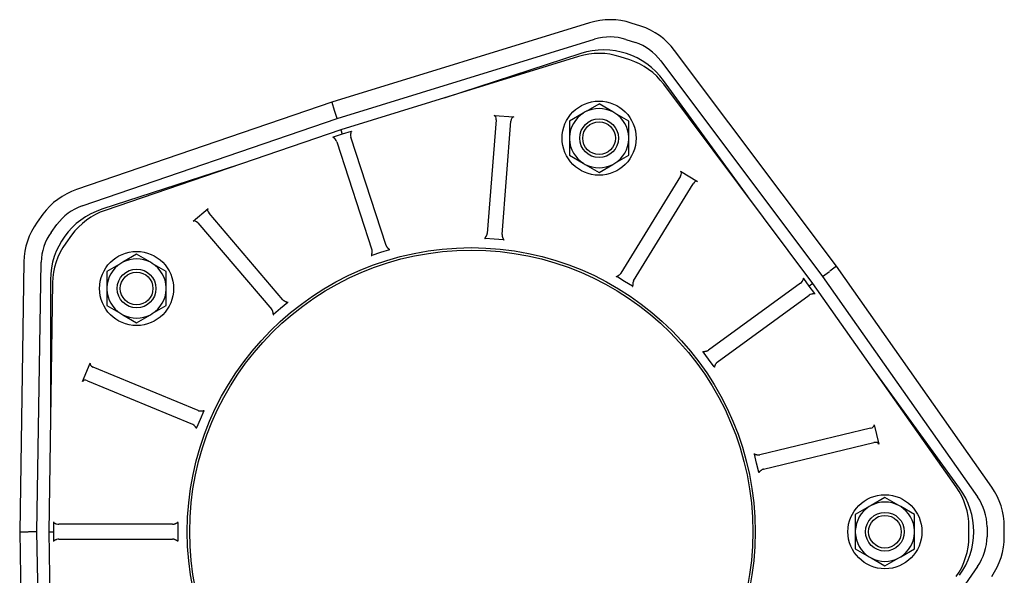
# Model space of a CAD drawing. Header units: millimetres. Extents: x -65 to 4199, y -78 to 1087.
# Tile 11 of 11: x 940 to 1339, y 364 to 588. Entities that reach past the tile are written whole.
import ezdxf

# ---------------------------------------------------------------- set-up
doc = ezdxf.new("R2010")
doc.units = ezdxf.units.MM
doc.layers.add('DETAIL', color=2, linetype='Continuous')

msp = doc.modelspace()

# ---------------------------------------------------------------- linework, layer by layer
at = {"layer": 'DETAIL'}
for p, q in [((1171.04, 587.17), (1066.62, 555.04)), ((1191.73, 585.8), (1187.93, 587.04)), ((1068.79, 548.38), (1173.1, 580.48)), ((1185.76, 580.38), (1189.57, 579.15)), ((1167.47, 574.68), (1112.12, 556.69)), ((1271.06, 488.61), (1205.47, 575.98)), ((1166.57, 573.52), (1070.29, 543.77)), ((1187.3, 572.16), (1183.49, 573.39)), ((1199.87, 571.78), (1265.39, 484.5)), ((1235.22, 516.69), (1201.01, 563.78)), ((1261.47, 481.65), (1201.06, 562.31)), ((1066.62, 555.04), (963.26, 519.66)), ((1066.62, 555.04), (1067.67, 551.8)), ((1180.51, 551.06), (1174.89, 554.3)), ((1068.79, 548.38), (1067.74, 551.61)), ((1168.51, 550.62), (1162.9, 547.38)), ((1169.27, 551.06), (1168.51, 550.62)), ((1181.27, 550.62), (1180.51, 551.06)), ((1186.89, 547.38), (1181.27, 550.62)), ((965.53, 513.04), (1068.79, 548.38)), ((1133.24, 547.82), (1129.62, 501.91)), ((1132.38, 549.68), (1140.35, 549.05)), ((1135.6, 501.44), (1139.22, 547.35)), ((1162.9, 547.38), (1162.9, 540.89)), ((1186.89, 540.89), (1186.89, 547.38)), ((1070.29, 543.77), (974.9, 511.24)), ((1070.29, 543.77), (1070.85, 542.03)), ((1074.45, 543.2), (1070.85, 542.03)), ((1070.85, 542.03), (1067.25, 540.86)), ((1068.68, 539), (1082.91, 495.2)), ((1088.62, 497.06), (1074.39, 540.85)), ((1162.9, 540.89), (1162.9, 540.01)), ((1162.9, 540.01), (1162.9, 533.53)), ((1186.89, 540.01), (1186.89, 540.89)), ((1186.89, 533.53), (1186.89, 540.01)), ((1162.9, 533.53), (1168.51, 530.28)), ((1168.51, 530.28), (1169.27, 529.84)), ((1180.51, 529.84), (1181.27, 530.28)), ((1181.27, 530.28), (1186.89, 533.53)), ((1028.85, 529.64), (973.49, 511.65)), ((1169.27, 529.84), (1174.89, 526.6)), ((1174.89, 526.6), (1180.51, 529.84)), ((1207.89, 527.11), (1214.71, 522.93)), ((1207.81, 525.06), (1183.75, 485.8)), ((1188.86, 482.66), (1212.92, 521.93)), ((1010.49, 506.85), (1016.58, 512.05)), ((949.68, 509.63), (947.33, 506.39)), ((1046.88, 475.03), (1016.98, 510.04)), ((952.99, 502.28), (955.34, 505.51)), ((1012.41, 506.15), (1042.32, 471.13)), ((961.29, 501.19), (958.93, 497.96)), ((1132.45, 499.6), (1128.72, 499.89)), ((1136.18, 499.31), (1132.45, 499.6)), ((1089.97, 495.31), (1086.41, 494.15)), ((987.61, 493.45), (981.99, 490.21)), ((993.22, 490.21), (987.61, 493.45)), ((1086.41, 494.15), (1082.85, 492.99)), ((941.98, 490.37), (940.28, 381.14)), ((947.28, 381.14), (948.98, 490.26)), ((981.23, 489.77), (975.61, 486.52)), ((975.61, 486.52), (975.61, 480.04)), ((981.99, 490.21), (981.23, 489.77)), ((993.98, 489.77), (993.22, 490.21)), ((999.6, 486.52), (993.98, 489.77)), ((999.6, 480.04), (999.6, 486.52)), ((1265.39, 484.5), (1268.14, 486.5)), ((1271.06, 488.61), (1268.31, 486.61)), ((1333.88, 399.24), (1271.06, 488.61)), ((952.76, 483.12), (952.76, 424.91)), ((1185.22, 482.46), (1182.02, 484.41)), ((1188.41, 480.5), (1185.22, 482.46)), ((1259.99, 480.57), (1257.76, 483.64)), ((1265.39, 484.5), (1328.16, 395.21)), ((953.59, 481.91), (952.13, 381.14)), ((975.61, 480.04), (975.61, 479.16)), ((975.61, 479.16), (975.61, 472.67)), ((999.6, 479.16), (999.6, 480.04)), ((999.6, 472.67), (999.6, 479.16)), ((1256.44, 481.7), (1219.18, 454.63)), ((1261.47, 481.65), (1259.99, 480.57)), ((1262.21, 477.51), (1259.99, 480.57)), ((1319.52, 399.26), (1261.47, 481.65)), ((1222.71, 449.78), (1259.97, 476.85)), ((975.61, 472.67), (981.23, 469.43)), ((993.98, 469.43), (999.6, 472.67)), ((1045.95, 471.5), (1043.11, 469.06)), ((1048.8, 473.93), (1045.95, 471.5)), ((981.23, 469.43), (981.99, 468.99)), ((981.99, 468.99), (987.61, 465.75)), ((987.61, 465.75), (993.22, 468.99)), ((993.22, 468.99), (993.98, 469.43)), ((1219.26, 450.98), (1217.06, 454.01)), ((1221.46, 447.95), (1219.26, 450.98)), ((965.7, 442.02), (968.76, 449.41)), ((1012.57, 430.18), (970.02, 447.8)), ((1320.9, 398.77), (1286.69, 445.86)), ((967.73, 442.26), (1010.27, 424.64)), ((1013.34, 426.61), (1011.91, 423.15)), ((1014.78, 430.07), (1013.34, 426.61)), ((1284.78, 423.03), (1240, 412.28)), ((1286.28, 424.42), (1288.14, 416.64)), ((1241.4, 406.45), (1286.18, 417.2)), ((1238.67, 408.88), (1237.8, 412.52)), ((1239.55, 405.24), (1238.67, 408.88)), ((1290.64, 394.99), (1285.02, 391.74)), ((1296.26, 391.74), (1290.64, 394.99)), ((1284.26, 391.31), (1278.65, 388.06)), ((1285.02, 391.74), (1284.26, 391.31)), ((1297.02, 391.31), (1296.26, 391.74)), ((1302.64, 388.06), (1297.02, 391.31)), ((1278.65, 388.06), (1278.65, 381.58)), ((1302.64, 381.58), (1302.64, 388.06)), ((953.96, 384.92), (953.96, 381.14)), ((1002.22, 384.14), (956.17, 384.14)), ((1004.3, 384.88), (1004.3, 381.14)), ((1324.63, 379.14), (1324.63, 383.14)), ((1331.98, 383.14), (1331.98, 379.14)), ((1338.98, 379.14), (1338.98, 383.14)), ((940.28, 381.14), (943.68, 381.14)), ((940.28, 381.14), (941.98, 271.9)), ((947.28, 381.14), (943.88, 381.14)), ((948.98, 272.01), (947.28, 381.14)), ((952.13, 381.14), (953.59, 280.37)), ((952.13, 381.14), (953.96, 381.14)), ((953.96, 381.14), (953.96, 377.35)), ((1004.3, 381.14), (1004.3, 377.39)), ((1278.65, 381.58), (1278.65, 380.7)), ((1278.65, 380.7), (1278.65, 374.21)), ((1302.64, 380.7), (1302.64, 381.58)), ((1302.64, 374.21), (1302.64, 380.7)), ((956.17, 378.14), (1002.22, 378.14)), ((1278.65, 374.21), (1284.26, 370.97)), ((1284.26, 370.97), (1285.02, 370.53)), ((1296.26, 370.53), (1297.02, 370.97)), ((1297.02, 370.97), (1302.64, 374.21)), ((1328.16, 367.06), (1265.39, 277.78)), ((1285.02, 370.53), (1290.64, 367.29)), ((1290.64, 367.29), (1296.26, 370.53))]:
    msp.add_line(p, q, dxfattribs=at)
at = {"layer": 'DETAIL', "flags": 128}
for points in [[(1174.89, 554.3), (1174.63, 554.15), (1174.38, 554.01), (1174.13, 553.86), (1173.88, 553.72), (1173.64, 553.58), (1173.39, 553.44), (1173.15, 553.3), (1172.92, 553.16), (1172.68, 553.02), (1172.44, 552.89), (1172.21, 552.75), (1171.98, 552.62), (1171.75, 552.49), (1171.52, 552.36), (1171.3, 552.23), (1171.07, 552.1), (1170.84, 551.96), (1170.62, 551.83), (1170.4, 551.71), (1170.17, 551.58), (1169.95, 551.45), (1169.72, 551.32), (1169.5, 551.19), (1169.27, 551.06)], [(1074.45, 543.2), (1074.45, 543.16), (1074.44, 543.12), (1074.43, 543.08), (1074.42, 543.04), (1074.41, 542.99), (1074.41, 542.94), (1074.4, 542.89), (1074.38, 542.84), (1074.37, 542.79), (1074.36, 542.73), (1074.35, 542.67), (1074.34, 542.62), (1074.33, 542.56), (1074.32, 542.5), (1074.31, 542.43), (1074.3, 542.37), (1074.29, 542.31), (1074.28, 542.24), (1074.27, 542.18), (1074.26, 542.11), (1074.25, 542.04), (1074.25, 541.97), (1074.24, 541.91), (1074.24, 541.84)], [(1074.66, 543.24), (1074.65, 543.24), (1074.64, 543.24), (1074.63, 543.23), (1074.62, 543.23), (1074.61, 543.23), (1074.61, 543.23), (1074.6, 543.23), (1074.59, 543.22), (1074.58, 543.22), (1074.57, 543.22), (1074.56, 543.22), (1074.55, 543.22), (1074.55, 543.21), (1074.54, 543.21), (1074.53, 543.21), (1074.52, 543.21), (1074.51, 543.21), (1074.5, 543.21), (1074.49, 543.2), (1074.49, 543.2), (1074.48, 543.2), (1074.47, 543.2), (1074.46, 543.2), (1074.45, 543.2)], [(1067.25, 540.86), (1067.24, 540.85), (1067.23, 540.85), (1067.23, 540.85), (1067.22, 540.84), (1067.21, 540.84), (1067.2, 540.83), (1067.2, 540.83), (1067.19, 540.83), (1067.18, 540.82), (1067.17, 540.82), (1067.16, 540.81), (1067.16, 540.81), (1067.15, 540.81), (1067.14, 540.8), (1067.13, 540.8), (1067.12, 540.8), (1067.12, 540.79), (1067.11, 540.79), (1067.1, 540.79), (1067.09, 540.79), (1067.08, 540.78), (1067.08, 540.78), (1067.07, 540.78), (1067.06, 540.77)], [(1068.22, 539.88), (1068.18, 539.94), (1068.13, 539.99), (1068.09, 540.04), (1068.04, 540.09), (1068, 540.14), (1067.95, 540.19), (1067.9, 540.24), (1067.86, 540.29), (1067.81, 540.33), (1067.76, 540.38), (1067.72, 540.42), (1067.67, 540.46), (1067.63, 540.5), (1067.59, 540.54), (1067.55, 540.58), (1067.51, 540.62), (1067.47, 540.65), (1067.43, 540.69), (1067.4, 540.72), (1067.36, 540.75), (1067.33, 540.78), (1067.3, 540.81), (1067.28, 540.83), (1067.25, 540.86)], [(1128.48, 499.91), (1128.49, 499.91), (1128.5, 499.91), (1128.51, 499.91), (1128.52, 499.91), (1128.53, 499.91), (1128.54, 499.91), (1128.55, 499.91), (1128.56, 499.91), (1128.57, 499.91), (1128.58, 499.91), (1128.59, 499.91), (1128.6, 499.9), (1128.61, 499.9), (1128.62, 499.9), (1128.63, 499.9), (1128.64, 499.9), (1128.65, 499.9), (1128.66, 499.9), (1128.67, 499.9), (1128.68, 499.9), (1128.69, 499.9), (1128.7, 499.9), (1128.71, 499.89), (1128.72, 499.89)], [(1128.72, 499.89), (1128.73, 499.95), (1128.75, 500.01), (1128.77, 500.06), (1128.8, 500.12), (1128.83, 500.17), (1128.87, 500.24), (1128.9, 500.3), (1128.95, 500.37), (1128.99, 500.44), (1129.04, 500.51), (1129.09, 500.59), (1129.14, 500.67), (1129.19, 500.75), (1129.24, 500.84), (1129.29, 500.93), (1129.34, 501.02), (1129.39, 501.11), (1129.43, 501.21), (1129.48, 501.31), (1129.52, 501.42), (1129.55, 501.54), (1129.58, 501.66), (1129.61, 501.78), (1129.62, 501.91)], [(1135.6, 501.44), (1135.6, 501.33), (1135.6, 501.22), (1135.61, 501.11), (1135.62, 500.99), (1135.64, 500.88), (1135.67, 500.77), (1135.7, 500.67), (1135.73, 500.56), (1135.76, 500.46), (1135.8, 500.36), (1135.84, 500.26), (1135.88, 500.16), (1135.92, 500.07), (1135.95, 499.99), (1135.99, 499.9), (1136.03, 499.82), (1136.06, 499.74), (1136.09, 499.67), (1136.12, 499.6), (1136.14, 499.54), (1136.16, 499.48), (1136.17, 499.42), (1136.18, 499.36), (1136.18, 499.31)], [(1136.18, 499.31), (1136.19, 499.31), (1136.2, 499.31), (1136.21, 499.3), (1136.22, 499.3), (1136.23, 499.3), (1136.24, 499.3), (1136.25, 499.3), (1136.26, 499.3), (1136.27, 499.3), (1136.28, 499.3), (1136.29, 499.3), (1136.3, 499.3), (1136.31, 499.3), (1136.32, 499.3), (1136.33, 499.3), (1136.34, 499.3), (1136.35, 499.29), (1136.36, 499.29), (1136.37, 499.29), (1136.38, 499.29), (1136.39, 499.29), (1136.4, 499.29), (1136.41, 499.29), (1136.42, 499.29)], [(1082.85, 492.99), (1082.84, 493.05), (1082.83, 493.11), (1082.83, 493.17), (1082.84, 493.23), (1082.84, 493.3), (1082.85, 493.37), (1082.86, 493.44), (1082.88, 493.52), (1082.89, 493.6), (1082.91, 493.69), (1082.92, 493.78), (1082.94, 493.87), (1082.95, 493.97), (1082.97, 494.07), (1082.98, 494.17), (1082.99, 494.27), (1083, 494.38), (1083, 494.48), (1083, 494.59), (1083, 494.71), (1082.99, 494.83), (1082.97, 494.95), (1082.95, 495.08), (1082.91, 495.2)], [(1088.62, 497.06), (1088.65, 496.95), (1088.7, 496.85), (1088.75, 496.75), (1088.81, 496.65), (1088.87, 496.56), (1088.93, 496.47), (1089, 496.38), (1089.07, 496.29), (1089.14, 496.21), (1089.21, 496.13), (1089.28, 496.06), (1089.36, 495.98), (1089.43, 495.91), (1089.5, 495.85), (1089.56, 495.78), (1089.63, 495.72), (1089.69, 495.66), (1089.74, 495.61), (1089.79, 495.56), (1089.84, 495.51), (1089.88, 495.46), (1089.91, 495.41), (1089.94, 495.36), (1089.97, 495.31)], [(1089.97, 495.31), (1089.98, 495.31), (1089.99, 495.31), (1090, 495.32), (1090, 495.32), (1090.01, 495.32), (1090.02, 495.33), (1090.03, 495.33), (1090.04, 495.33), (1090.05, 495.34), (1090.06, 495.34), (1090.07, 495.34), (1090.08, 495.35), (1090.09, 495.35), (1090.1, 495.35), (1090.11, 495.35), (1090.12, 495.36), (1090.13, 495.36), (1090.14, 495.36), (1090.15, 495.37), (1090.16, 495.37), (1090.17, 495.37), (1090.18, 495.38), (1090.18, 495.38), (1090.19, 495.38)], [(1082.62, 492.92), (1082.63, 492.92), (1082.64, 492.93), (1082.65, 492.93), (1082.66, 492.93), (1082.67, 492.94), (1082.68, 492.94), (1082.69, 492.94), (1082.7, 492.95), (1082.71, 492.95), (1082.72, 492.95), (1082.72, 492.96), (1082.73, 492.96), (1082.74, 492.96), (1082.75, 492.96), (1082.76, 492.97), (1082.77, 492.97), (1082.78, 492.97), (1082.79, 492.98), (1082.8, 492.98), (1082.81, 492.98), (1082.82, 492.98), (1082.83, 492.99), (1082.84, 492.99), (1082.85, 492.99)], [(1181.82, 484.54), (1181.83, 484.53), (1181.84, 484.53), (1181.85, 484.52), (1181.86, 484.52), (1181.86, 484.51), (1181.87, 484.51), (1181.88, 484.5), (1181.89, 484.5), (1181.9, 484.49), (1181.91, 484.49), (1181.92, 484.48), (1181.92, 484.47), (1181.93, 484.47), (1181.94, 484.46), (1181.95, 484.46), (1181.96, 484.45), (1181.97, 484.45), (1181.97, 484.44), (1181.98, 484.44), (1181.99, 484.43), (1182, 484.43), (1182.01, 484.42), (1182.02, 484.42), (1182.02, 484.41)], [(1182.02, 484.41), (1182.06, 484.46), (1182.1, 484.5), (1182.15, 484.54), (1182.2, 484.57), (1182.25, 484.61), (1182.31, 484.65), (1182.37, 484.69), (1182.44, 484.73), (1182.52, 484.77), (1182.59, 484.82), (1182.67, 484.86), (1182.75, 484.91), (1182.84, 484.96), (1182.92, 485.02), (1183, 485.07), (1183.09, 485.13), (1183.17, 485.19), (1183.26, 485.26), (1183.34, 485.33), (1183.43, 485.41), (1183.51, 485.5), (1183.6, 485.59), (1183.67, 485.69), (1183.75, 485.8)], [(1188.86, 482.66), (1188.81, 482.57), (1188.76, 482.47), (1188.71, 482.36), (1188.68, 482.26), (1188.64, 482.15), (1188.62, 482.04), (1188.59, 481.93), (1188.57, 481.82), (1188.56, 481.72), (1188.54, 481.61), (1188.53, 481.51), (1188.53, 481.4), (1188.52, 481.3), (1188.51, 481.21), (1188.51, 481.12), (1188.5, 481.03), (1188.5, 480.95), (1188.49, 480.87), (1188.48, 480.8), (1188.47, 480.73), (1188.46, 480.67), (1188.45, 480.61), (1188.43, 480.55), (1188.41, 480.5)], [(1257.14, 482.41), (1257.17, 482.47), (1257.21, 482.53), (1257.25, 482.59), (1257.28, 482.65), (1257.31, 482.71), (1257.35, 482.76), (1257.38, 482.82), (1257.41, 482.88), (1257.44, 482.94), (1257.46, 483), (1257.49, 483.05), (1257.52, 483.11), (1257.54, 483.16), (1257.57, 483.22), (1257.59, 483.27), (1257.61, 483.32), (1257.63, 483.37), (1257.66, 483.41), (1257.68, 483.45), (1257.69, 483.5), (1257.71, 483.53), (1257.73, 483.57), (1257.75, 483.6), (1257.76, 483.64)], [(1257.76, 483.64), (1257.76, 483.64), (1257.75, 483.65), (1257.75, 483.65), (1257.74, 483.66), (1257.73, 483.67), (1257.73, 483.67), (1257.72, 483.68), (1257.71, 483.69), (1257.71, 483.69), (1257.7, 483.7), (1257.7, 483.7), (1257.69, 483.71), (1257.68, 483.72), (1257.68, 483.72), (1257.67, 483.73), (1257.67, 483.74), (1257.66, 483.74), (1257.66, 483.75), (1257.65, 483.76), (1257.65, 483.76), (1257.64, 483.77), (1257.64, 483.78), (1257.63, 483.79), (1257.62, 483.79)], [(1188.41, 480.5), (1188.42, 480.49), (1188.42, 480.49), (1188.43, 480.48), (1188.44, 480.48), (1188.45, 480.47), (1188.46, 480.47), (1188.47, 480.46), (1188.47, 480.46), (1188.48, 480.45), (1188.49, 480.45), (1188.5, 480.44), (1188.51, 480.44), (1188.52, 480.43), (1188.53, 480.43), (1188.53, 480.42), (1188.54, 480.42), (1188.55, 480.41), (1188.56, 480.41), (1188.57, 480.4), (1188.58, 480.4), (1188.59, 480.39), (1188.6, 480.39), (1188.6, 480.38), (1188.61, 480.38)], [(1046.88, 475.03), (1046.96, 474.94), (1047.04, 474.87), (1047.12, 474.79), (1047.21, 474.73), (1047.31, 474.66), (1047.4, 474.6), (1047.5, 474.55), (1047.59, 474.49), (1047.69, 474.44), (1047.79, 474.4), (1047.88, 474.36), (1047.98, 474.32), (1048.07, 474.28), (1048.16, 474.25), (1048.25, 474.21), (1048.33, 474.18), (1048.4, 474.15), (1048.48, 474.12), (1048.54, 474.09), (1048.6, 474.06), (1048.66, 474.03), (1048.71, 474), (1048.76, 473.96), (1048.8, 473.93)], [(1262.21, 477.51), (1262.18, 477.5), (1262.14, 477.5), (1262.1, 477.49), (1262.05, 477.49), (1262.01, 477.48), (1261.96, 477.48), (1261.91, 477.47), (1261.86, 477.46), (1261.8, 477.46), (1261.74, 477.45), (1261.69, 477.44), (1261.63, 477.44), (1261.57, 477.43), (1261.51, 477.42), (1261.44, 477.41), (1261.38, 477.4), (1261.32, 477.39), (1261.25, 477.38), (1261.19, 477.37), (1261.12, 477.36), (1261.05, 477.34), (1260.99, 477.33), (1260.92, 477.31), (1260.86, 477.29)], [(1262.32, 477.33), (1262.31, 477.34), (1262.31, 477.34), (1262.3, 477.35), (1262.3, 477.36), (1262.3, 477.37), (1262.29, 477.37), (1262.29, 477.38), (1262.28, 477.39), (1262.28, 477.4), (1262.27, 477.4), (1262.27, 477.41), (1262.26, 477.42), (1262.26, 477.43), (1262.25, 477.43), (1262.25, 477.44), (1262.25, 477.45), (1262.24, 477.46), (1262.24, 477.46), (1262.23, 477.47), (1262.23, 477.48), (1262.23, 477.49), (1262.22, 477.49), (1262.22, 477.5), (1262.21, 477.51)], [(1043.11, 469.06), (1043.08, 469.11), (1043.05, 469.17), (1043.03, 469.22), (1043.01, 469.28), (1042.99, 469.34), (1042.97, 469.41), (1042.95, 469.48), (1042.93, 469.56), (1042.92, 469.64), (1042.9, 469.73), (1042.88, 469.82), (1042.86, 469.91), (1042.83, 470.01), (1042.81, 470.1), (1042.78, 470.2), (1042.75, 470.3), (1042.72, 470.4), (1042.68, 470.5), (1042.64, 470.6), (1042.59, 470.71), (1042.54, 470.82), (1042.47, 470.92), (1042.4, 471.03), (1042.32, 471.13)], [(1048.8, 473.93), (1048.81, 473.93), (1048.82, 473.94), (1048.82, 473.95), (1048.83, 473.95), (1048.84, 473.96), (1048.84, 473.97), (1048.85, 473.97), (1048.86, 473.98), (1048.87, 473.99), (1048.87, 473.99), (1048.88, 474), (1048.89, 474), (1048.9, 474.01), (1048.9, 474.02), (1048.91, 474.02), (1048.92, 474.03), (1048.93, 474.04), (1048.94, 474.04), (1048.94, 474.05), (1048.95, 474.06), (1048.96, 474.06), (1048.97, 474.07), (1048.97, 474.08), (1048.98, 474.08)], [(1042.92, 468.91), (1042.93, 468.92), (1042.94, 468.92), (1042.95, 468.93), (1042.96, 468.94), (1042.96, 468.94), (1042.97, 468.95), (1042.98, 468.96), (1042.99, 468.96), (1042.99, 468.97), (1043, 468.98), (1043.01, 468.98), (1043.02, 468.99), (1043.02, 469), (1043.03, 469), (1043.04, 469.01), (1043.05, 469.01), (1043.05, 469.02), (1043.06, 469.03), (1043.07, 469.03), (1043.08, 469.04), (1043.09, 469.05), (1043.09, 469.05), (1043.1, 469.06), (1043.11, 469.06)], [(1217.06, 454.01), (1217.11, 454.04), (1217.17, 454.06), (1217.22, 454.08), (1217.28, 454.1), (1217.35, 454.11), (1217.42, 454.12), (1217.49, 454.13), (1217.57, 454.15), (1217.66, 454.16), (1217.74, 454.17), (1217.83, 454.18), (1217.93, 454.2), (1218.02, 454.21), (1218.12, 454.23), (1218.22, 454.25), (1218.32, 454.27), (1218.42, 454.29), (1218.53, 454.32), (1218.63, 454.36), (1218.74, 454.4), (1218.85, 454.44), (1218.96, 454.5), (1219.08, 454.56), (1219.18, 454.63)], [(1216.92, 454.21), (1216.93, 454.2), (1216.93, 454.19), (1216.94, 454.18), (1216.95, 454.17), (1216.95, 454.17), (1216.96, 454.16), (1216.96, 454.15), (1216.97, 454.14), (1216.98, 454.13), (1216.98, 454.12), (1216.99, 454.12), (1216.99, 454.11), (1217, 454.1), (1217.01, 454.09), (1217.01, 454.08), (1217.02, 454.08), (1217.02, 454.07), (1217.03, 454.06), (1217.03, 454.05), (1217.04, 454.04), (1217.05, 454.04), (1217.05, 454.03), (1217.06, 454.02), (1217.06, 454.01)], [(1222.71, 449.78), (1222.62, 449.71), (1222.54, 449.64), (1222.46, 449.56), (1222.38, 449.47), (1222.31, 449.39), (1222.24, 449.3), (1222.18, 449.21), (1222.12, 449.11), (1222.07, 449.02), (1222.01, 448.93), (1221.96, 448.84), (1221.92, 448.74), (1221.87, 448.66), (1221.83, 448.57), (1221.79, 448.49), (1221.75, 448.41), (1221.72, 448.33), (1221.68, 448.26), (1221.65, 448.2), (1221.61, 448.14), (1221.58, 448.09), (1221.54, 448.04), (1221.5, 447.99), (1221.46, 447.95)], [(1221.46, 447.95), (1221.47, 447.95), (1221.47, 447.94), (1221.48, 447.93), (1221.49, 447.92), (1221.49, 447.92), (1221.5, 447.91), (1221.5, 447.9), (1221.51, 447.89), (1221.52, 447.88), (1221.52, 447.88), (1221.53, 447.87), (1221.53, 447.86), (1221.54, 447.85), (1221.55, 447.84), (1221.55, 447.84), (1221.56, 447.83), (1221.56, 447.82), (1221.57, 447.81), (1221.58, 447.8), (1221.58, 447.8), (1221.59, 447.79), (1221.59, 447.78), (1221.6, 447.77), (1221.6, 447.76)], [(1012.57, 430.18), (1012.67, 430.14), (1012.78, 430.11), (1012.89, 430.08), (1013, 430.06), (1013.11, 430.05), (1013.22, 430.03), (1013.33, 430.03), (1013.44, 430.03), (1013.55, 430.03), (1013.66, 430.03), (1013.76, 430.04), (1013.87, 430.04), (1013.96, 430.05), (1014.06, 430.06), (1014.15, 430.07), (1014.24, 430.08), (1014.32, 430.09), (1014.4, 430.09), (1014.47, 430.1), (1014.54, 430.1), (1014.6, 430.1), (1014.66, 430.09), (1014.72, 430.08), (1014.78, 430.07)], [(1014.78, 430.07), (1014.78, 430.08), (1014.78, 430.09), (1014.79, 430.1), (1014.79, 430.11), (1014.79, 430.12), (1014.8, 430.12), (1014.8, 430.13), (1014.81, 430.14), (1014.81, 430.15), (1014.81, 430.16), (1014.82, 430.17), (1014.82, 430.18), (1014.82, 430.19), (1014.83, 430.2), (1014.83, 430.21), (1014.84, 430.22), (1014.84, 430.23), (1014.84, 430.24), (1014.85, 430.24), (1014.85, 430.25), (1014.85, 430.26), (1014.86, 430.27), (1014.86, 430.28), (1014.87, 430.29)], [(1011.91, 423.15), (1011.86, 423.18), (1011.81, 423.22), (1011.77, 423.25), (1011.72, 423.3), (1011.68, 423.35), (1011.63, 423.4), (1011.58, 423.45), (1011.53, 423.52), (1011.48, 423.58), (1011.42, 423.65), (1011.36, 423.72), (1011.3, 423.79), (1011.24, 423.87), (1011.17, 423.94), (1011.1, 424.02), (1011.03, 424.09), (1010.96, 424.17), (1010.88, 424.24), (1010.8, 424.31), (1010.71, 424.38), (1010.61, 424.45), (1010.5, 424.52), (1010.39, 424.58), (1010.27, 424.64)], [(1011.82, 422.93), (1011.82, 422.94), (1011.83, 422.95), (1011.83, 422.96), (1011.83, 422.97), (1011.84, 422.98), (1011.84, 422.99), (1011.85, 423), (1011.85, 423.01), (1011.85, 423.02), (1011.86, 423.03), (1011.86, 423.03), (1011.86, 423.04), (1011.87, 423.05), (1011.87, 423.06), (1011.88, 423.07), (1011.88, 423.08), (1011.88, 423.09), (1011.89, 423.1), (1011.89, 423.11), (1011.9, 423.12), (1011.9, 423.13), (1011.9, 423.13), (1011.91, 423.14), (1011.91, 423.15)], [(1237.75, 412.75), (1237.75, 412.74), (1237.75, 412.73), (1237.75, 412.72), (1237.76, 412.71), (1237.76, 412.7), (1237.76, 412.69), (1237.76, 412.68), (1237.76, 412.67), (1237.77, 412.66), (1237.77, 412.65), (1237.77, 412.64), (1237.77, 412.63), (1237.78, 412.62), (1237.78, 412.61), (1237.78, 412.6), (1237.78, 412.59), (1237.78, 412.58), (1237.79, 412.57), (1237.79, 412.56), (1237.79, 412.56), (1237.79, 412.55), (1237.8, 412.54), (1237.8, 412.53), (1237.8, 412.52)], [(1237.8, 412.52), (1237.86, 412.52), (1237.92, 412.52), (1237.97, 412.52), (1238.04, 412.51), (1238.1, 412.5), (1238.17, 412.48), (1238.24, 412.47), (1238.32, 412.45), (1238.4, 412.42), (1238.49, 412.4), (1238.58, 412.38), (1238.67, 412.36), (1238.76, 412.33), (1238.86, 412.31), (1238.96, 412.29), (1239.06, 412.27), (1239.17, 412.26), (1239.27, 412.25), (1239.38, 412.24), (1239.5, 412.23), (1239.62, 412.23), (1239.74, 412.24), (1239.87, 412.26), (1240, 412.28)], [(1241.4, 406.45), (1241.29, 406.42), (1241.19, 406.38), (1241.08, 406.34), (1240.98, 406.29), (1240.88, 406.24), (1240.78, 406.18), (1240.69, 406.12), (1240.6, 406.06), (1240.51, 405.99), (1240.43, 405.93), (1240.35, 405.86), (1240.27, 405.79), (1240.19, 405.73), (1240.12, 405.66), (1240.05, 405.6), (1239.99, 405.54), (1239.93, 405.49), (1239.87, 405.44), (1239.81, 405.39), (1239.76, 405.35), (1239.7, 405.32), (1239.65, 405.29), (1239.6, 405.26), (1239.55, 405.24)], [(1239.55, 405.24), (1239.55, 405.23), (1239.55, 405.22), (1239.55, 405.21), (1239.56, 405.2), (1239.56, 405.19), (1239.56, 405.18), (1239.56, 405.17), (1239.57, 405.16), (1239.57, 405.15), (1239.57, 405.14), (1239.57, 405.13), (1239.58, 405.12), (1239.58, 405.11), (1239.58, 405.1), (1239.58, 405.09), (1239.59, 405.08), (1239.59, 405.07), (1239.59, 405.06), (1239.59, 405.05), (1239.6, 405.04), (1239.6, 405.03), (1239.6, 405.02), (1239.6, 405.01), (1239.61, 405.01)], [(953.98, 385.13), (953.98, 385.12), (953.98, 385.11), (953.98, 385.1), (953.98, 385.1), (953.98, 385.09), (953.98, 385.08), (953.98, 385.07), (953.98, 385.06), (953.97, 385.05), (953.97, 385.04), (953.97, 385.04), (953.97, 385.03), (953.97, 385.02), (953.97, 385.01), (953.97, 385), (953.97, 384.99), (953.97, 384.98), (953.97, 384.97), (953.96, 384.97), (953.96, 384.96), (953.96, 384.95), (953.96, 384.94), (953.96, 384.93), (953.96, 384.92)], [(953.96, 384.92), (953.99, 384.91), (954.03, 384.89), (954.06, 384.87), (954.1, 384.85), (954.14, 384.82), (954.18, 384.8), (954.23, 384.78), (954.27, 384.75), (954.32, 384.72), (954.37, 384.69), (954.42, 384.67), (954.48, 384.64), (954.53, 384.61), (954.58, 384.58), (954.64, 384.55), (954.7, 384.52), (954.75, 384.49), (954.81, 384.46), (954.87, 384.43), (954.93, 384.4), (955, 384.38), (955.06, 384.35), (955.12, 384.33), (955.19, 384.3)], [(1002.22, 384.14), (1002.33, 384.14), (1002.44, 384.15), (1002.55, 384.17), (1002.66, 384.19), (1002.77, 384.22), (1002.88, 384.25), (1002.98, 384.29), (1003.08, 384.33), (1003.18, 384.37), (1003.28, 384.42), (1003.37, 384.46), (1003.47, 384.51), (1003.55, 384.55), (1003.64, 384.6), (1003.72, 384.64), (1003.8, 384.69), (1003.87, 384.72), (1003.94, 384.76), (1004.01, 384.79), (1004.07, 384.82), (1004.13, 384.84), (1004.18, 384.86), (1004.24, 384.87), (1004.3, 384.88)], [(1004.3, 384.88), (1004.3, 384.89), (1004.3, 384.9), (1004.3, 384.91), (1004.3, 384.92), (1004.3, 384.93), (1004.3, 384.94), (1004.3, 384.95), (1004.3, 384.96), (1004.3, 384.97), (1004.3, 384.98), (1004.3, 384.99), (1004.3, 385), (1004.3, 385.01), (1004.3, 385.02), (1004.3, 385.03), (1004.3, 385.04), (1004.3, 385.05), (1004.3, 385.06), (1004.3, 385.07), (1004.3, 385.08), (1004.3, 385.09), (1004.3, 385.1), (1004.3, 385.11), (1004.3, 385.12)], [(955.19, 377.97), (955.12, 377.95), (955.06, 377.92), (955, 377.9), (954.93, 377.87), (954.87, 377.84), (954.81, 377.81), (954.75, 377.78), (954.7, 377.75), (954.64, 377.73), (954.58, 377.7), (954.53, 377.67), (954.48, 377.64), (954.42, 377.61), (954.37, 377.58), (954.32, 377.55), (954.28, 377.53), (954.23, 377.5), (954.19, 377.47), (954.14, 377.45), (954.1, 377.43), (954.06, 377.41), (954.03, 377.39), (953.99, 377.37), (953.96, 377.35)], [(953.96, 377.35), (953.96, 377.34), (953.96, 377.33), (953.96, 377.33), (953.96, 377.32), (953.96, 377.31), (953.97, 377.3), (953.97, 377.29), (953.97, 377.28), (953.97, 377.27), (953.97, 377.27), (953.97, 377.26), (953.97, 377.25), (953.97, 377.24), (953.97, 377.23), (953.97, 377.22), (953.98, 377.21), (953.98, 377.2), (953.98, 377.2), (953.98, 377.19), (953.98, 377.18), (953.98, 377.17), (953.98, 377.16), (953.98, 377.15), (953.98, 377.14)], [(1004.3, 377.39), (1004.24, 377.4), (1004.18, 377.42), (1004.13, 377.43), (1004.07, 377.46), (1004.01, 377.48), (1003.95, 377.51), (1003.88, 377.55), (1003.81, 377.58), (1003.73, 377.62), (1003.65, 377.67), (1003.57, 377.71), (1003.49, 377.75), (1003.4, 377.8), (1003.31, 377.84), (1003.22, 377.88), (1003.13, 377.93), (1003.03, 377.96), (1002.93, 378), (1002.83, 378.04), (1002.71, 378.07), (1002.6, 378.1), (1002.47, 378.12), (1002.35, 378.13), (1002.22, 378.14)], [(1004.3, 377.15), (1004.3, 377.16), (1004.3, 377.17), (1004.3, 377.18), (1004.3, 377.2), (1004.3, 377.21), (1004.3, 377.22), (1004.3, 377.23), (1004.3, 377.24), (1004.3, 377.25), (1004.3, 377.26), (1004.3, 377.27), (1004.3, 377.28), (1004.3, 377.29), (1004.3, 377.3), (1004.3, 377.31), (1004.3, 377.32), (1004.3, 377.33), (1004.3, 377.34), (1004.3, 377.34), (1004.3, 377.35), (1004.3, 377.36), (1004.3, 377.37), (1004.3, 377.38), (1004.3, 377.39)]]:
    msp.add_lwpolyline(points, dxfattribs=at)
at = {"layer": 'DETAIL'}
for centre, radius in [((1174.89, 540.45), 15), ((1174.89, 540.45), 7.85), ((1174.89, 540.45), 6.63), ((987.61, 479.6), 15), ((1123.13, 381.14), 115), ((1123.13, 381.14), 114), ((987.61, 479.6), 7.85), ((987.61, 479.6), 6.63), ((1290.64, 381.14), 15), ((1290.64, 381.14), 7.85), ((1290.64, 381.14), 6.63)]:
    msp.add_circle(centre, radius, dxfattribs=at)
for centre, radius, start, end in [((1179.27, 560.41), 28, 72, 107.1063), ((1183.08, 559.18), 28, 36.8937, 72), ((1179.27, 560.41), 21, 72, 107.1063), ((1183.08, 559.18), 21, 36.8937, 72), ((1174.84, 546.76), 28, 72, 107.1683), ((1176.74, 546.15), 30, 36, 108), ((1178.64, 545.53), 28, 36.8317, 72), ((1174.89, 540.45), 12, 122.0956, 177.9044), ((1174.89, 540.45), 12, 62.0956, 117.9044), ((1174.89, 540.45), 12, 2.0956, 57.9044), ((1174.89, 540.45), 12, 182.0956, 237.9044), ((1174.89, 540.45), 12, 302.0956, 357.9044), ((1174.89, 540.45), 12, 242.0956, 297.9044), ((972.33, 493.17), 28, 108.8937, 144), ((982.76, 483.12), 30, 108, 180), ((972.33, 493.17), 21, 108.8937, 144), ((983.94, 484.74), 28, 108.8317, 144), ((969.98, 489.93), 28, 144, 179.1063), ((969.98, 489.93), 21, 144, 179.1063), ((981.59, 481.5), 28, 144, 179.1683), ((987.61, 479.6), 12, 62.0956, 117.9044), ((987.61, 479.6), 12, 122.0956, 177.9044), ((987.61, 479.6), 12, 2.0956, 57.9044), ((987.61, 479.6), 12, 182.0956, 237.9044), ((987.61, 479.6), 12, 302.0956, 357.9044), ((987.61, 479.6), 12, 242.0956, 297.9044), ((1296.63, 383.14), 28, 0, 35.1683), ((1296.63, 381.14), 30, 324, 36), ((1310.98, 383.14), 28, 0, 35.1063), ((1310.98, 383.14), 21, 0, 35.1063), ((1290.64, 381.14), 12, 122.0956, 177.9044), ((1290.64, 381.14), 12, 62.0956, 117.9044), ((1290.64, 381.14), 12, 2.0956, 57.9044), ((1290.64, 381.14), 12, 182.0956, 237.9044), ((1290.64, 381.14), 12, 302.0956, 357.9044), ((1296.63, 379.14), 28, 324.8317, 0), ((1310.98, 379.14), 21, 324.8937, 0), ((1310.98, 379.14), 28, 324.8937, 0), ((1290.64, 381.14), 12, 242.0956, 297.9044)]:
    msp.add_arc(centre, radius, start, end, dxfattribs=at)
for centre, major_axis, start_param, end_param in [((1132.24, 547.9), (0.14, 1.78), 4.712389, 6.283185), ((1140.21, 547.27), (0.14, 1.78), 0, 1.570796), ((1067.73, 538.69), (-0.55, 1.7), 4.712389, 5.2938), ((1075.34, 541.16), (-0.55, 1.7), 0.989385, 1.570796), ((1206.95, 525.59), (0.93, 1.52), 4.712389, 6.283185), ((1213.78, 521.41), (0.93, 1.52), 0, 1.570796), ((1017.74, 510.69), (-1.16, 1.36), 0, 1.570796), ((1011.65, 505.5), (-1.16, 1.36), 4.712389, 6.283185), ((1255.85, 482.51), (1.44, 1.05), 4.712389, 5.2938), ((1260.55, 476.04), (1.44, 1.05), 0.989385, 1.570796), ((970.41, 448.73), (-1.65, 0.68), 0, 1.570796), ((967.34, 441.34), (-1.65, 0.68), 4.712389, 6.283185), ((1284.54, 424), (1.74, 0.42), 4.712389, 6.283185), ((1286.41, 416.22), (1.74, 0.42), 0, 1.570796), ((956.17, 385.14), (-1.78, 0), 0.989385, 1.570796), ((956.17, 377.14), (-1.78, 0), 4.712389, 5.2938)]:
    msp.add_ellipse(centre, major_axis=major_axis, ratio=0.560365, start_param=start_param, end_param=end_param, dxfattribs=at)

doc.saveas('drawing.dxf')
